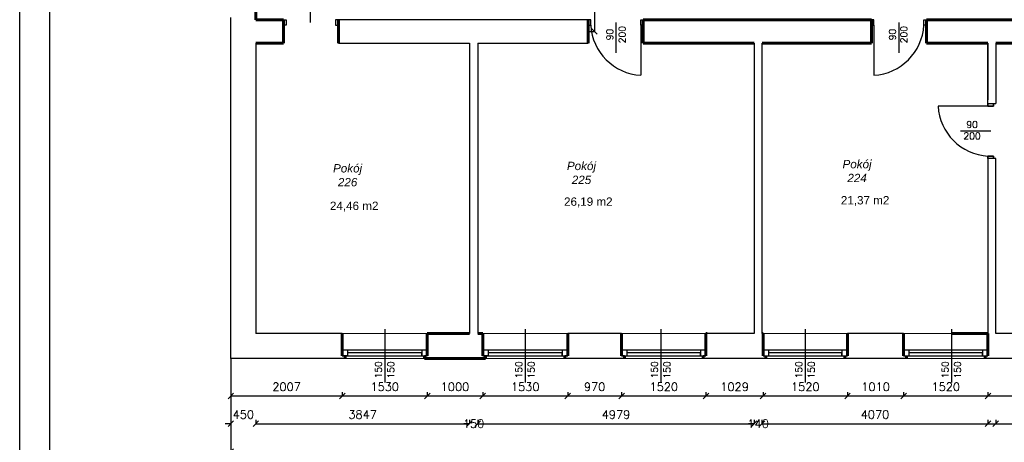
# Model space of a CAD drawing. Header units: millimetres. Extents: x -29041 to 64500, y 110629 to 283923.
# Tile 5 of 49: x -5566 to 12167, y 125046 to 132654. Entities that reach past the tile are written whole.
import ezdxf

# ---------------------------------------------------------------- set-up
doc = ezdxf.new("R2010")
doc.units = ezdxf.units.MM
for name, color, linetype in [('beton', 7, 'Continuous'), ('cienka', 1, 'Continuous'), ('LC_Rzutnia', 7, 'Continuous'), ('sciany', 7, 'Continuous')]:
    doc.layers.add(name, color=color, linetype=linetype)
for name, color, linetype, lineweight in [('ISTN_PRZEKROJOWA', 7, 'Continuous', 60), ('ISTN_WIDOKOWA', 7, 'Continuous', 13), ('opisy_pomieszczen', 1, 'Continuous', 20), ('wymiary', 11, 'Continuous', 9)]:
    doc.layers.add(name, color=color, linetype=linetype, lineweight=lineweight)
doc.layers.add('NIE do druku', color=215, linetype='Continuous', plot=False)
doc.styles.add('SLAWEK', font='simplex.shx', dxfattribs={"width": 0.7, "height": 1})
doc.styles.get("Standard").update_dxf_attribs({"font": 'arial.ttf'})
doc.styles.add('TXT 50', font='simplex.shx', dxfattribs={"height": 150})
doc.styles.add('txt150', font='arial.ttf', dxfattribs={"height": 150})
doc.dimstyles.new('PROFIL', dxfattribs={"dimscale": 0, "dimtxt": 15, "dimasz": 10, "dimexe": 1, "dimexo": 0, "dimgap": 5, "dimtad": 1, "dimdec": 4, "dimrnd": 1, "dimdsep": 46, "dimtxsty": 'Standard', "dimcen": -10, "dimclrd": 5, "dimclre": 5, "dimclrt": 5, "dimadec": 0, "dimazin": 0, "dimtfac": 1, "dimtdec": 4, "dimtmove": 0, "dimatfit": 3, "dimfxl": 1, "dimtolj": 1, "dimtzin": 0, "dimarcsym": 0})
doc.dimstyles.new('wymiary1do50', dxfattribs={"dimtxt": 150, "dimasz": 100, "dimexe": 0.18, "dimexo": 0.066, "dimgap": 90, "dimtad": 1, "dimdec": 0, "dimzin": 0, "dimdsep": 46, "dimtxsty": 'txt150', "dimblk": 'OBLIQUE', "dimcen": 0.09, "dimclrd": 1, "dimclre": 1, "dimadec": 0, "dimazin": 0, "dimtfac": 1, "dimtdec": 0, "dimtix": 1, "dimtofl": 0, "dimtmove": 2, "dimatfit": 3, "dimfxl": 1, "dimtfillclr": 256, "dimtolj": 1, "dimtzin": 0, "dimarcsym": 0})

# ---------------------------------------------------------------- blocks, each defined once
blk = doc.blocks.new('_Oblique')
at = {"layer": 'sciany', "color": 0, "lineweight": -2}
blk.add_line((-0.5, -0.5), (0.5, 0.5), dxfattribs=at)
blk = doc.blocks.new('*D136')
at = {"layer": 'beton', "color": 1, "lineweight": -2}
for p, q in [((50870, 128074), (50870, 124879)), ((-1763, 126554), (-1763, 124879)), ((50870, 124880), (-1763, 124880))]:
    blk.add_line(p, q, dxfattribs=at)
at = {"layer": 'Defpoints', "color": 0}
for p in [(50870, 128074), (-1763, 126554), (-1763, 124880)]:
    blk.add_point(p, dxfattribs=at)
at = {"layer": 'beton', "color": 1, "lineweight": -2, "xscale": 100, "yscale": 100, "zscale": 100, "rotation": 180}
blk.add_blockref('_Oblique', (-1763, 124880), dxfattribs=at)
at = {"layer": 'beton', "color": 1, "lineweight": -2, "xscale": 100, "yscale": 100, "zscale": 100}
blk.add_blockref('_Oblique', (50870, 124880), dxfattribs=at)
at = {"layer": 'beton', "color": 0, "insert": (24554, 125057), "char_height": 150, "attachment_point": 5, "style": 'TXT 50'}
blk.add_mtext('\\A1;52633', dxfattribs=at)
blk = doc.blocks.new('*D137')
at = {"layer": 'beton', "color": 1, "lineweight": -2}
for p, q in [((-1763, 125380), (-1863, 125380)), ((-1763, 125450), (-1763, 125379)), ((-1313, 125450), (-1313, 125379)), ((-1313, 125380), (-1213, 125380))]:
    blk.add_line(p, q, dxfattribs=at)
at = {"layer": 'Defpoints', "color": 0}
for p in [(-1763, 125450), (-1313, 125450), (-1313, 125380)]:
    blk.add_point(p, dxfattribs=at)
at = {"layer": 'beton', "color": 1, "lineweight": -2, "xscale": 100, "yscale": 100, "zscale": 100}
blk.add_blockref('_Oblique', (-1763, 125380), dxfattribs=at)
at = {"layer": 'beton', "color": 1, "lineweight": -2, "xscale": 100, "yscale": 100, "zscale": 100, "rotation": 180}
blk.add_blockref('_Oblique', (-1313, 125380), dxfattribs=at)
at = {"layer": 'beton', "color": 0, "insert": (-1538, 125545), "char_height": 150, "attachment_point": 5, "style": 'TXT 50'}
blk.add_mtext('\\A1;450', dxfattribs=at)
blk = doc.blocks.new('*D138')
at = {"layer": 'beton', "color": 1, "lineweight": -2}
for p, q in [((-1313, 125450), (-1313, 125379)), ((-1313, 125380), (2534, 125380)), ((2534, 125450), (2534, 125379))]:
    blk.add_line(p, q, dxfattribs=at)
at = {"layer": 'Defpoints', "color": 0}
for p in [(-1313, 125450), (2534, 125450), (2534, 125380)]:
    blk.add_point(p, dxfattribs=at)
at = {"layer": 'beton', "color": 1, "lineweight": -2, "xscale": 100, "yscale": 100, "zscale": 100, "rotation": 180}
blk.add_blockref('_Oblique', (-1313, 125380), dxfattribs=at)
at = {"layer": 'beton', "color": 1, "lineweight": -2, "xscale": 100, "yscale": 100, "zscale": 100}
blk.add_blockref('_Oblique', (2534, 125380), dxfattribs=at)
at = {"layer": 'beton', "color": 0, "insert": (611, 125545), "char_height": 150, "attachment_point": 5, "style": 'TXT 50'}
blk.add_mtext('\\A1;3847', dxfattribs=at)
blk = doc.blocks.new('*D139')
at = {"layer": 'beton', "color": 1, "lineweight": -2}
for p, q in [((2534, 125380), (2434, 125380)), ((2534, 125450), (2534, 125379)), ((2684, 125450), (2684, 125379)), ((2684, 125380), (2784, 125380))]:
    blk.add_line(p, q, dxfattribs=at)
at = {"layer": 'Defpoints', "color": 0}
for p in [(2534, 125450), (2684, 125450), (2684, 125380)]:
    blk.add_point(p, dxfattribs=at)
at = {"layer": 'beton', "color": 1, "lineweight": -2, "xscale": 100, "yscale": 100, "zscale": 100}
blk.add_blockref('_Oblique', (2534, 125380), dxfattribs=at)
at = {"layer": 'beton', "color": 1, "lineweight": -2, "xscale": 100, "yscale": 100, "zscale": 100, "rotation": 180}
blk.add_blockref('_Oblique', (2684, 125380), dxfattribs=at)
at = {"layer": 'beton', "color": 0, "insert": (2609, 125380), "char_height": 150, "attachment_point": 5, "style": 'TXT 50'}
blk.add_mtext('\\A1;150', dxfattribs=at)
blk = doc.blocks.new('*D140')
at = {"layer": 'beton', "color": 1, "lineweight": -2}
for p, q in [((2684, 125450), (2684, 125379)), ((2684, 125380), (7663, 125380)), ((7663, 125450), (7663, 125379))]:
    blk.add_line(p, q, dxfattribs=at)
at = {"layer": 'Defpoints', "color": 0}
for p in [(2684, 125450), (7663, 125450), (7663, 125380)]:
    blk.add_point(p, dxfattribs=at)
at = {"layer": 'beton', "color": 1, "lineweight": -2, "xscale": 100, "yscale": 100, "zscale": 100, "rotation": 180}
blk.add_blockref('_Oblique', (2684, 125380), dxfattribs=at)
at = {"layer": 'beton', "color": 1, "lineweight": -2, "xscale": 100, "yscale": 100, "zscale": 100}
blk.add_blockref('_Oblique', (7663, 125380), dxfattribs=at)
at = {"layer": 'beton', "color": 0, "insert": (5174, 125545), "char_height": 150, "attachment_point": 5, "style": 'TXT 50'}
blk.add_mtext('\\A1;4979', dxfattribs=at)
blk = doc.blocks.new('*D141')
at = {"layer": 'beton', "color": 1, "lineweight": -2}
for p, q in [((7663, 125380), (7563, 125380)), ((7663, 125450), (7663, 125379)), ((7803, 125450), (7803, 125379)), ((7803, 125380), (7903, 125380))]:
    blk.add_line(p, q, dxfattribs=at)
at = {"layer": 'Defpoints', "color": 0}
for p in [(7663, 125450), (7803, 125450), (7803, 125380)]:
    blk.add_point(p, dxfattribs=at)
at = {"layer": 'beton', "color": 1, "lineweight": -2, "xscale": 100, "yscale": 100, "zscale": 100}
blk.add_blockref('_Oblique', (7663, 125380), dxfattribs=at)
at = {"layer": 'beton', "color": 1, "lineweight": -2, "xscale": 100, "yscale": 100, "zscale": 100, "rotation": 180}
blk.add_blockref('_Oblique', (7803, 125380), dxfattribs=at)
at = {"layer": 'beton', "color": 0, "insert": (7733, 125380), "char_height": 150, "attachment_point": 5, "style": 'TXT 50'}
blk.add_mtext('\\A1;140', dxfattribs=at)
blk = doc.blocks.new('*D142')
at = {"layer": 'beton', "color": 1, "lineweight": -2}
for p, q in [((7803, 125450), (7803, 125379)), ((7803, 125380), (11873, 125380)), ((11873, 125450), (11873, 125379))]:
    blk.add_line(p, q, dxfattribs=at)
at = {"layer": 'Defpoints', "color": 0}
for p in [(7803, 125450), (11873, 125450), (11873, 125380)]:
    blk.add_point(p, dxfattribs=at)
at = {"layer": 'beton', "color": 1, "lineweight": -2, "xscale": 100, "yscale": 100, "zscale": 100, "rotation": 180}
blk.add_blockref('_Oblique', (7803, 125380), dxfattribs=at)
at = {"layer": 'beton', "color": 1, "lineweight": -2, "xscale": 100, "yscale": 100, "zscale": 100}
blk.add_blockref('_Oblique', (11873, 125380), dxfattribs=at)
at = {"layer": 'beton', "color": 0, "insert": (9838, 125545), "char_height": 150, "attachment_point": 5, "style": 'TXT 50'}
blk.add_mtext('\\A1;4070', dxfattribs=at)
blk = doc.blocks.new('*D143')
at = {"layer": 'Defpoints', "color": 0}
for p in [(11873, 125450), (12013, 125450), (12013, 125380)]:
    blk.add_point(p, dxfattribs=at)
at = {"layer": 'wymiary', "color": 5, "lineweight": -2}
for p, q in [((11873, 125450), (11873, 125379)), ((12013, 125450), (12013, 125379))]:
    blk.add_line(p, q, dxfattribs=at)
at = {"layer": 'wymiary', "lineweight": -2}
blk.add_line((11873, 125380), (12013, 125380), dxfattribs=at)
at = {"layer": 'wymiary', "lineweight": -2, "xscale": 8, "yscale": 8, "zscale": 8, "rotation": 180}
blk.add_blockref('_Oblique', (11873, 125380), dxfattribs=at)
at = {"layer": 'wymiary', "lineweight": -2, "xscale": 8, "yscale": 8, "zscale": 8}
blk.add_blockref('_Oblique', (12013, 125380), dxfattribs=at)
at = {"layer": 'wymiary', "lineweight": 9, "insert": (11943, 125392), "char_height": 12, "attachment_point": 5}
blk.add_mtext('\\A1;140', dxfattribs=at)
blk = doc.blocks.new('*D144')
at = {"layer": 'beton', "color": 1, "lineweight": -2}
for p, q in [((12013, 125450), (12013, 125379)), ((12013, 125380), (14463, 125380)), ((14463, 125450), (14463, 125379))]:
    blk.add_line(p, q, dxfattribs=at)
at = {"layer": 'Defpoints', "color": 0}
for p in [(12013, 125450), (14463, 125450), (14463, 125380)]:
    blk.add_point(p, dxfattribs=at)
at = {"layer": 'beton', "color": 1, "lineweight": -2, "xscale": 100, "yscale": 100, "zscale": 100, "rotation": 180}
blk.add_blockref('_Oblique', (12013, 125380), dxfattribs=at)
at = {"layer": 'beton', "color": 1, "lineweight": -2, "xscale": 100, "yscale": 100, "zscale": 100}
blk.add_blockref('_Oblique', (14463, 125380), dxfattribs=at)
at = {"layer": 'beton', "color": 0, "insert": (13238, 125545), "char_height": 150, "attachment_point": 5, "style": 'TXT 50'}
blk.add_mtext('\\A1;2450', dxfattribs=at)
blk = doc.blocks.new('*D164')
at = {"layer": 'beton', "color": 1, "lineweight": -2}
for p, q in [((-1763, 126554), (-1763, 125879)), ((244, 125950), (244, 125879)), ((-1763, 125880), (244, 125880))]:
    blk.add_line(p, q, dxfattribs=at)
at = {"layer": 'Defpoints', "color": 0}
for p in [(-1763, 126554), (244, 125950), (244, 125880)]:
    blk.add_point(p, dxfattribs=at)
at = {"layer": 'beton', "color": 1, "lineweight": -2, "xscale": 100, "yscale": 100, "zscale": 100, "rotation": 180}
blk.add_blockref('_Oblique', (-1763, 125880), dxfattribs=at)
at = {"layer": 'beton', "color": 1, "lineweight": -2, "xscale": 100, "yscale": 100, "zscale": 100}
blk.add_blockref('_Oblique', (244, 125880), dxfattribs=at)
at = {"layer": 'beton', "color": 0, "insert": (-759, 126045), "char_height": 150, "attachment_point": 5, "style": 'TXT 50'}
blk.add_mtext('\\A1;2007', dxfattribs=at)
blk = doc.blocks.new('*D165')
at = {"layer": 'beton', "color": 1, "lineweight": -2}
for p, q in [((244, 125950), (244, 125879)), ((1774, 125950), (1774, 125879)), ((244, 125880), (1774, 125880))]:
    blk.add_line(p, q, dxfattribs=at)
at = {"layer": 'Defpoints', "color": 0}
for p in [(244, 125950), (1774, 125950), (1774, 125880)]:
    blk.add_point(p, dxfattribs=at)
at = {"layer": 'beton', "color": 1, "lineweight": -2, "xscale": 100, "yscale": 100, "zscale": 100, "rotation": 180}
blk.add_blockref('_Oblique', (244, 125880), dxfattribs=at)
at = {"layer": 'beton', "color": 1, "lineweight": -2, "xscale": 100, "yscale": 100, "zscale": 100}
blk.add_blockref('_Oblique', (1774, 125880), dxfattribs=at)
at = {"layer": 'beton', "color": 0, "insert": (1009, 126045), "char_height": 150, "attachment_point": 5, "style": 'TXT 50'}
blk.add_mtext('\\A1;1530', dxfattribs=at)
blk = doc.blocks.new('*D166')
at = {"layer": 'beton', "color": 1, "lineweight": -2}
for p, q in [((1774, 125950), (1774, 125879)), ((2774, 125950), (2774, 125879)), ((1774, 125880), (2774, 125880))]:
    blk.add_line(p, q, dxfattribs=at)
at = {"layer": 'Defpoints', "color": 0}
for p in [(1774, 125950), (2774, 125950), (2774, 125880)]:
    blk.add_point(p, dxfattribs=at)
at = {"layer": 'beton', "color": 1, "lineweight": -2, "xscale": 100, "yscale": 100, "zscale": 100, "rotation": 180}
blk.add_blockref('_Oblique', (1774, 125880), dxfattribs=at)
at = {"layer": 'beton', "color": 1, "lineweight": -2, "xscale": 100, "yscale": 100, "zscale": 100}
blk.add_blockref('_Oblique', (2774, 125880), dxfattribs=at)
at = {"layer": 'beton', "color": 0, "insert": (2274, 126045), "char_height": 150, "attachment_point": 5, "style": 'TXT 50'}
blk.add_mtext('\\A1;1000', dxfattribs=at)
blk = doc.blocks.new('*D167')
at = {"layer": 'beton', "color": 1, "lineweight": -2}
for p, q in [((2774, 125950), (2774, 125879)), ((4304, 125950), (4304, 125879)), ((2774, 125880), (4304, 125880))]:
    blk.add_line(p, q, dxfattribs=at)
at = {"layer": 'Defpoints', "color": 0}
for p in [(2774, 125950), (4304, 125950), (4304, 125880)]:
    blk.add_point(p, dxfattribs=at)
at = {"layer": 'beton', "color": 1, "lineweight": -2, "xscale": 100, "yscale": 100, "zscale": 100, "rotation": 180}
blk.add_blockref('_Oblique', (2774, 125880), dxfattribs=at)
at = {"layer": 'beton', "color": 1, "lineweight": -2, "xscale": 100, "yscale": 100, "zscale": 100}
blk.add_blockref('_Oblique', (4304, 125880), dxfattribs=at)
at = {"layer": 'beton', "color": 0, "insert": (3539, 126045), "char_height": 150, "attachment_point": 5, "style": 'TXT 50'}
blk.add_mtext('\\A1;1530', dxfattribs=at)
blk = doc.blocks.new('*D168')
at = {"layer": 'beton', "color": 1, "lineweight": -2}
for p, q in [((4304, 125950), (4304, 125879)), ((5274, 125950), (5274, 125879)), ((4304, 125880), (5274, 125880))]:
    blk.add_line(p, q, dxfattribs=at)
at = {"layer": 'Defpoints', "color": 0}
for p in [(4304, 125950), (5274, 125950), (5274, 125880)]:
    blk.add_point(p, dxfattribs=at)
at = {"layer": 'beton', "color": 1, "lineweight": -2, "xscale": 100, "yscale": 100, "zscale": 100, "rotation": 180}
blk.add_blockref('_Oblique', (4304, 125880), dxfattribs=at)
at = {"layer": 'beton', "color": 1, "lineweight": -2, "xscale": 100, "yscale": 100, "zscale": 100}
blk.add_blockref('_Oblique', (5274, 125880), dxfattribs=at)
at = {"layer": 'beton', "color": 0, "insert": (4789, 126045), "char_height": 150, "attachment_point": 5, "style": 'TXT 50'}
blk.add_mtext('\\A1;970', dxfattribs=at)
blk = doc.blocks.new('*D169')
at = {"layer": 'beton', "color": 1, "lineweight": -2}
for p, q in [((5274, 125950), (5274, 125879)), ((6794, 125950), (6794, 125879)), ((5274, 125880), (6794, 125880))]:
    blk.add_line(p, q, dxfattribs=at)
at = {"layer": 'Defpoints', "color": 0}
for p in [(5274, 125950), (6794, 125950), (6794, 125880)]:
    blk.add_point(p, dxfattribs=at)
at = {"layer": 'beton', "color": 1, "lineweight": -2, "xscale": 100, "yscale": 100, "zscale": 100, "rotation": 180}
blk.add_blockref('_Oblique', (5274, 125880), dxfattribs=at)
at = {"layer": 'beton', "color": 1, "lineweight": -2, "xscale": 100, "yscale": 100, "zscale": 100}
blk.add_blockref('_Oblique', (6794, 125880), dxfattribs=at)
at = {"layer": 'beton', "color": 0, "insert": (6034, 126045), "char_height": 150, "attachment_point": 5, "style": 'TXT 50'}
blk.add_mtext('\\A1;1520', dxfattribs=at)
blk = doc.blocks.new('*D170')
at = {"layer": 'beton', "color": 1, "lineweight": -2}
for p, q in [((6794, 125950), (6794, 125879)), ((7823, 125950), (7823, 125879)), ((6794, 125880), (7823, 125880))]:
    blk.add_line(p, q, dxfattribs=at)
at = {"layer": 'Defpoints', "color": 0}
for p in [(6794, 125950), (7823, 125950), (7823, 125880)]:
    blk.add_point(p, dxfattribs=at)
at = {"layer": 'beton', "color": 1, "lineweight": -2, "xscale": 100, "yscale": 100, "zscale": 100, "rotation": 180}
blk.add_blockref('_Oblique', (6794, 125880), dxfattribs=at)
at = {"layer": 'beton', "color": 1, "lineweight": -2, "xscale": 100, "yscale": 100, "zscale": 100}
blk.add_blockref('_Oblique', (7823, 125880), dxfattribs=at)
at = {"layer": 'beton', "color": 0, "insert": (7309, 126045), "char_height": 150, "attachment_point": 5, "style": 'TXT 50'}
blk.add_mtext('\\A1;1029', dxfattribs=at)
blk = doc.blocks.new('*D171')
at = {"layer": 'beton', "color": 1, "lineweight": -2}
for p, q in [((7823, 125950), (7823, 125879)), ((9343, 125950), (9343, 125879)), ((7823, 125880), (9343, 125880))]:
    blk.add_line(p, q, dxfattribs=at)
at = {"layer": 'Defpoints', "color": 0}
for p in [(7823, 125950), (9343, 125950), (9343, 125880)]:
    blk.add_point(p, dxfattribs=at)
at = {"layer": 'beton', "color": 1, "lineweight": -2, "xscale": 100, "yscale": 100, "zscale": 100, "rotation": 180}
blk.add_blockref('_Oblique', (7823, 125880), dxfattribs=at)
at = {"layer": 'beton', "color": 1, "lineweight": -2, "xscale": 100, "yscale": 100, "zscale": 100}
blk.add_blockref('_Oblique', (9343, 125880), dxfattribs=at)
at = {"layer": 'beton', "color": 0, "insert": (8583, 126045), "char_height": 150, "attachment_point": 5, "style": 'TXT 50'}
blk.add_mtext('\\A1;1520', dxfattribs=at)
blk = doc.blocks.new('*D172')
at = {"layer": 'beton', "color": 1, "lineweight": -2}
for p, q in [((9343, 125950), (9343, 125879)), ((10353, 125950), (10353, 125879)), ((9343, 125880), (10353, 125880))]:
    blk.add_line(p, q, dxfattribs=at)
at = {"layer": 'Defpoints', "color": 0}
for p in [(9343, 125950), (10353, 125950), (10353, 125880)]:
    blk.add_point(p, dxfattribs=at)
at = {"layer": 'beton', "color": 1, "lineweight": -2, "xscale": 100, "yscale": 100, "zscale": 100, "rotation": 180}
blk.add_blockref('_Oblique', (9343, 125880), dxfattribs=at)
at = {"layer": 'beton', "color": 1, "lineweight": -2, "xscale": 100, "yscale": 100, "zscale": 100}
blk.add_blockref('_Oblique', (10353, 125880), dxfattribs=at)
at = {"layer": 'beton', "color": 0, "insert": (9848, 126045), "char_height": 150, "attachment_point": 5, "style": 'TXT 50'}
blk.add_mtext('\\A1;1010', dxfattribs=at)
blk = doc.blocks.new('*D173')
at = {"layer": 'beton', "color": 1, "lineweight": -2}
for p, q in [((10353, 125950), (10353, 125879)), ((11873, 125950), (11873, 125879)), ((10353, 125880), (11873, 125880))]:
    blk.add_line(p, q, dxfattribs=at)
at = {"layer": 'Defpoints', "color": 0}
for p in [(10353, 125950), (11873, 125950), (11873, 125880)]:
    blk.add_point(p, dxfattribs=at)
at = {"layer": 'beton', "color": 1, "lineweight": -2, "xscale": 100, "yscale": 100, "zscale": 100, "rotation": 180}
blk.add_blockref('_Oblique', (10353, 125880), dxfattribs=at)
at = {"layer": 'beton', "color": 1, "lineweight": -2, "xscale": 100, "yscale": 100, "zscale": 100}
blk.add_blockref('_Oblique', (11873, 125880), dxfattribs=at)
at = {"layer": 'beton', "color": 0, "insert": (11113, 126045), "char_height": 150, "attachment_point": 5, "style": 'TXT 50'}
blk.add_mtext('\\A1;1520', dxfattribs=at)
blk = doc.blocks.new('*D174')
at = {"layer": 'Defpoints', "color": 0}
for p in [(11873, 125950), (12953, 125950), (12953, 125880)]:
    blk.add_point(p, dxfattribs=at)
at = {"layer": 'wymiary', "color": 5, "lineweight": -2}
for p, q in [((11873, 125950), (11873, 125879)), ((12953, 125950), (12953, 125879))]:
    blk.add_line(p, q, dxfattribs=at)
at = {"layer": 'wymiary', "lineweight": -2}
blk.add_line((11873, 125880), (12953, 125880), dxfattribs=at)
at = {"layer": 'wymiary', "lineweight": -2, "xscale": 8, "yscale": 8, "zscale": 8, "rotation": 180}
blk.add_blockref('_Oblique', (11873, 125880), dxfattribs=at)
at = {"layer": 'wymiary', "lineweight": -2, "xscale": 8, "yscale": 8, "zscale": 8}
blk.add_blockref('_Oblique', (12953, 125880), dxfattribs=at)
at = {"layer": 'wymiary', "lineweight": 9, "insert": (12413, 125892), "char_height": 12, "attachment_point": 5}
blk.add_mtext('\\A1;1080', dxfattribs=at)
blk = doc.blocks.new('*D234')
at = {"layer": 'beton', "color": 1, "lineweight": -2}
for p, q in [((4673, 139044), (4785, 139044)), ((4785, 139044), (4785, 132444)), ((4673, 132444), (4785, 132444))]:
    blk.add_line(p, q, dxfattribs=at)
at = {"layer": 'Defpoints', "color": 0}
for p in [(4673, 139044), (4673, 132444), (4785, 132444)]:
    blk.add_point(p, dxfattribs=at)
at = {"layer": 'beton', "color": 1, "lineweight": -2, "xscale": 100, "yscale": 100, "zscale": 100}
for p, rotation in [((4785, 139044), 90), ((4785, 132444), 270)]:
    blk.add_blockref('_Oblique', p, dxfattribs=dict(at, rotation=rotation))
at = {"layer": 'beton', "color": 0, "insert": (4620, 135744), "char_height": 150, "attachment_point": 5, "rotation": 90, "style": 'TXT 50'}
blk.add_mtext('\\A1;6600', dxfattribs=at)

msp = doc.modelspace()

# ---------------------------------------------------------------- linework, layer by layer
at = {"ltscale": 50}
for p, q in [((-1762.87843, 126553.57672), (-1762.87843, 132693.57672)), ((4673.28876, 132653.57672), (174.49501, 132653.57672)), ((-1312.87843, 132233.57672), (-1312.87843, 127003.57672)), ((174.49501, 132233.57672), (2534.49501, 132233.57672)), ((2684.49501, 132233.57672), (4674.49501, 132233.57672)), ((244.49501, 127003.57672), (-1312.87843, 127003.57672)), ((5274.49501, 127003.57672), (4304.49501, 127003.57672)), ((7663.28876, 127003.57672), (6794.49501, 127003.57672)), ((10353.28876, 127003.57672), (9343.28876, 127003.57672)), ((12953.28876, 127003.57672), (12013.28876, 127003.57672)), ((294.49501, 126553.57672), (-1762.87843, 126553.57672)), ((5324.49501, 126553.57672), (4254.49501, 126553.57672)), ((7873.28876, 126553.57672), (6744.49501, 126553.57672)), ((10423.28876, 126553.57672), (9293.28876, 126553.57672)), ((13003.28876, 126553.57672), (11823.28876, 126553.57672))]:
    msp.add_line(p, q, dxfattribs=at)
at = {"layer": 'cienka'}
for p, q in [((-325.50499, 132603.57672), (-325.50499, 133147.49388)), ((-815.50499, 132653.57672), (-765.50499, 132653.57672)), ((-765.50499, 132653.57672), (-765.50499, 132553.57672)), ((174.49501, 132653.57672), (124.49501, 132653.57672)), ((124.49501, 132653.57672), (124.49501, 132553.57672)), ((4718.28876, 132653.57672), (4673.28876, 132653.57672)), ((4718.28876, 132553.57672), (4718.28876, 132653.57672)), ((5618.28876, 132553.57672), (5618.28876, 132653.57672)), ((5618.28876, 132653.57672), (5663.28876, 132653.57672)), ((9818.28876, 132653.57672), (9773.28876, 132653.57672)), ((9818.28876, 132553.57672), (9818.28876, 132653.57672)), ((10718.28876, 132553.57672), (10718.28876, 132653.57672)), ((10718.28876, 132653.57672), (10763.28876, 132653.57672)), ((-765.50499, 132553.57672), (-815.50499, 132553.57672)), ((124.49501, 132553.57672), (174.49501, 132553.57672)), ((4673.28876, 132553.57672), (4718.28876, 132553.57672)), ((5168.28876, 132603.57672), (5168.28876, 132059.65955)), ((5663.28876, 132553.57672), (5618.28876, 132553.57672)), ((9773.28876, 132553.57672), (9818.28876, 132553.57672)), ((10268.28876, 132603.57672), (10268.28876, 132059.65955)), ((10763.28876, 132553.57672), (10718.28876, 132553.57672)), ((2534.49501, 132233.57672), (2534.49501, 127003.57672)), ((2684.49501, 132233.57672), (2684.49501, 127003.57672)), ((7663.28876, 132233.57672), (7663.28876, 127003.57672)), ((7803.28876, 127003.57672), (7803.28876, 132233.57672)), ((11873.28876, 132233.57672), (11873.28876, 131213.57672)), ((11873.28876, 131143.57672), (11873.28876, 132233.57672)), ((12013.28876, 132233.57672), (12013.28876, 131143.57672)), ((11873.28876, 131098.57672), (11873.28876, 131143.57672)), ((11873.28876, 131143.57672), (12013.28876, 131143.57672)), ((11873.28876, 131143.57672), (11873.28876, 131098.57672)), ((11973.28876, 131098.57672), (11873.28876, 131098.57672)), ((11873.28876, 131098.57672), (11973.28876, 131098.57672)), ((11973.28876, 131143.57672), (11973.28876, 131098.57672)), ((11973.28876, 131098.57672), (11973.28876, 131143.57672)), ((11923.28876, 130648.57672), (11379.3716, 130648.57672)), ((11973.28876, 130198.57672), (11873.28876, 130198.57672)), ((11873.28876, 130198.57672), (11873.28876, 130153.57672)), ((11873.28876, 130153.57672), (11873.28876, 130198.57672)), ((11873.28876, 130198.57672), (11973.28876, 130198.57672)), ((11973.28876, 130153.57672), (11973.28876, 130198.57672)), ((11973.28876, 130198.57672), (11973.28876, 130153.57672)), ((11873.28876, 130153.57672), (11873.28876, 127003.57672)), ((12013.28876, 130153.57672), (11873.28876, 130153.57672)), ((12013.28876, 127003.57672), (12013.28876, 130153.57672)), ((1009.49501, 127083.57672), (1009.49501, 126120.02996)), ((3539.49501, 127083.57672), (3539.49501, 126120.02996)), ((5983.89189, 127083.57672), (5983.89189, 126120.02996)), ((8583.28876, 127083.57672), (8583.28876, 126120.02996)), ((11217.12157, 127083.57672), (11217.12157, 126120.02996)), ((1674.49501, 126703.57672), (244.49501, 126703.57672)), ((344.49501, 126703.57672), (244.49501, 126703.57672)), ((344.49501, 126603.57672), (344.49501, 126703.57672)), ((1674.49501, 126653.57672), (344.49501, 126653.57672)), ((1774.49501, 126703.57672), (1674.49501, 126703.57672)), ((1674.49501, 126703.57672), (1674.49501, 126603.57672)), ((1674.49501, 126603.57672), (1674.49501, 126653.57672)), ((1774.49501, 126603.57672), (1774.49501, 126703.57672)), ((4204.49501, 126703.57672), (2774.49501, 126703.57672)), ((2874.49501, 126703.57672), (2774.49501, 126703.57672)), ((2874.49501, 126603.57672), (2874.49501, 126703.57672)), ((4204.49501, 126653.57672), (2874.49501, 126653.57672)), ((4304.49501, 126703.57672), (4204.49501, 126703.57672)), ((4204.49501, 126703.57672), (4204.49501, 126603.57672)), ((4204.49501, 126603.57672), (4204.49501, 126653.57672)), ((4304.49501, 126603.57672), (4304.49501, 126703.57672)), ((6694.49501, 126703.57672), (5274.49501, 126703.57672)), ((5374.49501, 126603.57672), (5374.49501, 126703.57672)), ((6694.49501, 126653.57672), (5374.49501, 126653.57672)), ((6794.49501, 126703.57672), (6694.49501, 126703.57672)), ((6694.49501, 126703.57672), (6694.49501, 126603.57672)), ((6694.49501, 126603.57672), (6694.49501, 126653.57672)), ((9243.28876, 126703.57672), (7823.28876, 126703.57672)), ((7923.28876, 126603.57672), (7923.28876, 126703.57672)), ((9243.28876, 126653.57672), (7923.28876, 126653.57672)), ((9343.28876, 126703.57672), (9243.28876, 126703.57672)), ((9243.28876, 126703.57672), (9243.28876, 126603.57672)), ((9243.28876, 126603.57672), (9243.28876, 126653.57672)), ((9343.28876, 126603.57672), (9343.28876, 126703.57672)), ((9343.28876, 126603.57672), (9343.28876, 126703.57672)), ((11773.28876, 126703.57672), (10353.28876, 126703.57672)), ((10453.28876, 126603.57672), (10453.28876, 126703.57672)), ((11773.28876, 126653.57672), (10453.28876, 126653.57672)), ((11873.28876, 126703.57672), (11773.28876, 126703.57672)), ((11773.28876, 126703.57672), (11773.28876, 126603.57672)), ((11773.28876, 126603.57672), (11773.28876, 126653.57672)), ((244.49501, 126603.57672), (344.49501, 126603.57672)), ((244.49501, 126603.57672), (1774.49501, 126603.57672)), ((294.49501, 126603.57672), (244.49501, 126603.57672)), ((344.49501, 126603.57672), (294.49501, 126603.57672)), ((1674.49501, 126603.57672), (1724.49501, 126603.57672)), ((1674.49501, 126603.57672), (1774.49501, 126603.57672)), ((1774.49501, 126603.57672), (1724.49501, 126603.57672)), ((2774.49501, 126603.57672), (2874.49501, 126603.57672)), ((2774.49501, 126603.57672), (4304.49501, 126603.57672)), ((2824.49501, 126603.57672), (2774.49501, 126603.57672)), ((2874.49501, 126603.57672), (2824.49501, 126603.57672)), ((4204.49501, 126603.57672), (4254.49501, 126603.57672)), ((4204.49501, 126603.57672), (4304.49501, 126603.57672)), ((4304.49501, 126603.57672), (4254.49501, 126603.57672)), ((5274.49501, 126603.57672), (6794.49501, 126603.57672)), ((5324.49501, 126603.57672), (5274.49501, 126603.57672)), ((6694.49501, 126603.57672), (6744.49501, 126603.57672)), ((6714.49501, 126603.57672), (6794.49501, 126603.57672)), ((6794.49501, 126603.57672), (6744.49501, 126603.57672)), ((7823.28876, 126603.57672), (9343.28876, 126603.57672)), ((7823.28876, 126603.57672), (7873.28876, 126603.57672)), ((9243.28876, 126603.57672), (9293.28876, 126603.57672)), ((9243.28876, 126603.57672), (9343.28876, 126603.57672)), ((9293.28876, 126603.57672), (9343.28876, 126603.57672)), ((10353.28876, 126603.57672), (11873.28876, 126603.57672)), ((10353.28876, 126603.57672), (10403.28876, 126603.57672)), ((11773.28876, 126603.57672), (11823.28876, 126603.57672)), ((11793.28876, 126603.57672), (11873.28876, 126603.57672)), ((11823.28876, 126603.57672), (11873.28876, 126603.57672))]:
    msp.add_line(p, q, dxfattribs=at)
for points in [[(5618.28876, 132553.57672), (5618.28876, 131653.57672)], [(9818.28876, 132553.57672), (9818.28876, 131653.57672)], [(11873.28876, 131098.57672), (10973.28876, 131098.57672)]]:
    msp.add_lwpolyline(points, dxfattribs=at)
for centre, start, end in [((5672.48833, 132607.77628), 183.250968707, 266.749031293), ((9764.0892, 132607.77628), 273.250968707, 356.749031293), ((11927.48833, 131152.77628), 183.250968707, 266.749031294)]:
    msp.add_arc(centre, 955.73762, start, end, dxfattribs=at)
at = {"layer": 'ISTN_PRZEKROJOWA'}
for p, q in [((-1312.87843, 132993.57672), (-1312.87843, 132653.57672)), ((-815.50499, 132653.57672), (-1312.87843, 132653.57672)), ((-815.50499, 132653.57672), (-815.50499, 132233.57672)), ((174.49501, 132653.57672), (174.49501, 132233.57672)), ((4674.49501, 132653.57672), (4674.49501, 132233.57672)), ((5663.28876, 132653.57672), (5663.28876, 132233.57672)), ((5663.28876, 132653.57672), (9773.28876, 132653.57672)), ((9773.28876, 132653.57672), (9773.28876, 132233.57672)), ((10763.28876, 132653.57672), (10763.28876, 132233.57672)), ((15283.28876, 132653.57672), (10763.28876, 132653.57672)), ((-815.50499, 132233.57672), (-1312.87843, 132233.57672)), ((5663.28876, 132233.57672), (7663.28876, 132233.57672)), ((9773.28876, 132233.57672), (7803.28876, 132233.57672)), ((10763.28876, 132233.57672), (11873.28876, 132233.57672)), ((12013.28876, 132233.57672), (12823.28876, 132233.57672)), ((244.49501, 127003.57672), (244.49501, 126632.60186)), ((244.49501, 127003.57672), (244.49501, 126603.57672)), ((244.49501, 127003.57672), (244.49501, 126603.57672)), ((2534.49501, 127003.57672), (1774.49501, 127003.57672)), ((1774.49501, 127003.57672), (1774.49501, 126603.57672)), ((1774.49501, 127003.57672), (1774.49501, 126603.57672)), ((1774.49501, 127003.57672), (1774.49501, 126603.57672)), ((1774.49501, 127003.57672), (1774.49501, 126603.57672)), ((1774.49501, 127003.57672), (1774.49501, 126603.57672)), ((1774.49501, 126603.57672), (1774.49501, 127003.57672)), ((1774.49501, 127003.57672), (1774.49501, 126603.57672)), ((2774.49501, 127003.57672), (2684.49501, 127003.57672)), ((2774.49501, 127003.57672), (2774.49501, 126632.60186)), ((2774.49501, 127003.57672), (2774.49501, 126603.57672)), ((2774.49501, 127003.57672), (2774.49501, 126603.57672)), ((4304.49501, 127003.57672), (4304.49501, 126603.57672)), ((4304.49501, 127003.57672), (4304.49501, 126603.57672)), ((4304.49501, 127003.57672), (4304.49501, 126603.57672)), ((4304.49501, 127003.57672), (4304.49501, 126603.57672)), ((4304.49501, 127003.57672), (4304.49501, 126603.57672)), ((4304.49501, 126603.57672), (4304.49501, 127003.57672)), ((4304.49501, 127003.57672), (4304.49501, 126603.57672)), ((5274.49501, 127003.57672), (5274.49501, 126603.57672)), ((5274.49501, 127003.57672), (5274.49501, 126603.57672)), ((6794.49501, 127003.57672), (6794.49501, 126603.57672)), ((6794.49501, 127003.57672), (6814.49501, 127003.57672)), ((7823.28876, 127003.57672), (7803.28876, 127003.57672)), ((7823.28876, 127003.57672), (7823.28876, 126603.57672)), ((9343.28876, 127003.57672), (9343.28876, 126603.57672)), ((9343.28876, 127003.57672), (9343.28876, 126603.57672)), ((9343.28876, 127003.57672), (9343.28876, 126603.57672)), ((9343.28876, 127003.57672), (9343.28876, 126603.57672)), ((9343.28876, 126603.57672), (9343.28876, 127003.57672)), ((9343.28876, 127003.57672), (9343.28876, 126603.57672)), ((9343.28876, 127003.57672), (9343.28876, 126603.57672)), ((9343.28876, 127003.57672), (9343.28876, 126603.57672)), ((9343.28876, 127003.57672), (9343.28876, 126603.57672)), ((9343.28876, 126603.57672), (9343.28876, 127003.57672)), ((9343.28876, 127003.57672), (9343.28876, 126603.57672)), ((10353.28876, 127003.57672), (10353.28876, 126603.57672)), ((11217.12157, 127003.57672), (11873.28876, 127003.57672)), ((11873.28876, 127003.57672), (11873.28876, 126603.57672)), ((294.49501, 126603.57672), (294.49501, 126553.57672)), ((1724.49501, 126603.57672), (1724.49501, 126553.57672)), ((2824.49501, 126553.57672), (1724.49501, 126553.57672)), ((2824.49501, 126603.57672), (2824.49501, 126553.57672)), ((4254.49501, 126603.57672), (4254.49501, 126553.57672)), ((5324.49501, 126603.57672), (5324.49501, 126553.57672)), ((6744.49501, 126603.57672), (6744.49501, 126553.57672)), ((7873.28876, 126603.57672), (7873.28876, 126553.57672)), ((9293.28876, 126603.57672), (9293.28876, 126553.57672)), ((10403.28876, 126603.57672), (10403.28876, 126553.57672)), ((11823.28876, 126603.57672), (11823.28876, 126553.57672))]:
    msp.add_line(p, q, dxfattribs=at)
at = {"layer": 'ISTN_WIDOKOWA'}
for p, q in [((1774.49501, 127003.57672), (244.49501, 127003.57672)), ((4304.49501, 127003.57672), (2774.49501, 127003.57672)), ((6794.49501, 127003.57672), (5274.49501, 127003.57672)), ((9343.28876, 127003.57672), (7823.28876, 127003.57672)), ((11873.28876, 127003.57672), (10353.28876, 127003.57672)), ((294.49501, 126553.57672), (1724.49501, 126553.57672)), ((2824.49501, 126553.57672), (4254.49501, 126553.57672)), ((5324.49501, 126553.57672), (6744.49501, 126553.57672)), ((7873.28876, 126553.57672), (9293.28876, 126553.57672)), ((10403.28876, 126553.57672), (11823.28876, 126553.57672))]:
    msp.add_line(p, q, dxfattribs=at)
at = {"layer": 'LC_Rzutnia', "lineweight": 30}
msp.add_lwpolyline([(-5020.64439, 153111.97887), (55694.98571, 153111.97887), (55694.98571, 111174.18851), (-5020.64439, 111174.18851)], close=True, dxfattribs=at)
at = {"layer": 'NIE do druku', "lineweight": 30}
msp.add_lwpolyline([(-5565.84305, 153657.17753), (56240.18437, 153657.17753), (56240.18437, 110628.98985), (-5565.84305, 110628.98985)], close=True, dxfattribs=at)

# ---------------------------------------------------------------- texts
at = {"layer": 'cienka', "style": 'SLAWEK'}
for s, p in [('200', (5343.67778, 132229.95075)), ('200', (10416.87155, 132229.95075)), ('90', (5120.06232, 132283.20746)), ('90', (10211.51747, 132283.20746)), ('150', (954.10599, 126196.01484)), ('150', (1177.72145, 126193.46442)), ('150', (3484.10599, 126196.01484)), ('150', (3707.72145, 126193.46442)), ('150', (5928.50287, 126196.01484)), ('150', (6152.11833, 126193.46442)), ('150', (8527.89975, 126196.01484)), ('150', (8751.5152, 126193.46442)), ('150', (11161.73255, 126196.01484)), ('150', (11385.34801, 126193.46442))]:
    msp.add_text(s, height=120, rotation=90, dxfattribs=at).set_placement(p)
for s, p in [('90', (11484.58662, 130705.34801)), ('200', (11431.3299, 130499.99393))]:
    msp.add_text(s, height=120, dxfattribs=at).set_placement(p)
at = {"layer": 'opisy_pomieszczen', "lineweight": 18, "char_height": 150, "width": 1216.6065571, "attachment_point": 1}
for s, insert in [('\\pxqc;{\\fArial|b0|i1|c238|p34;\\C0;Pokój\\P\\pxqc;226 }', (-268.91614, 130053.55688)), ('\\pxqc;{\\fArial|b0|i1|c238|p34;\\C0;Pokój\\P\\pxqc;225 }', (3943.68827, 130096.01968)), ('\\pxqc;{\\fArial|b0|i1|c238|p34;\\C0;Pokój\\P\\pxqc;224 }', (8907.37931, 130129.07183)), ('{\\fArial|b0|i0|c238|p34;\\C0;26,19 m2}', (4238.33952, 129453.45232)), ('{\\fArial|b0|i0|c238|p34;\\C0;21,37 m2}', (9223.03906, 129478.10107)), ('{\\fArial|b0|i0|c238|p34;\\C0;24,46 m2}', (21.53342, 129377.37592))]:
    msp.add_mtext(s, dxfattribs=dict(at, insert=insert))

# ---------------------------------------------------------------- dimensions: what is measured, and where the dimension line sits
at = {"layer": 'beton'}
dim = msp.add_linear_dim(base=(4785.23622, 132443.57672), p1=(4673.28876, 139043.57672), p2=(4673.28876, 132443.57672), angle=90, dimstyle='wymiary1do50', override={"dimtxsty": 'TXT 50'}, dxfattribs=at)
dim.commit()
dim.dimension.update_dxf_attribs({"geometry": '*D234', "text_midpoint": (4620.23622, 135743.57672)})
for base, p1, p2, picture, middle in [((-1762.87843, 124879.59276), (50869.97434, 128073.57672), (-1762.87843, 126553.57672), '*D136', (24553.54796, 125056.62579)), ((2684.49501, 125379.59276), (2534.49501, 125449.59276), (2684.49501, 125449.59276), '*D139', (2609.49501, 125379.59276)), ((7803.28876, 125379.59276), (7663.28876, 125449.59276), (7803.28876, 125449.59276), '*D141', (7733.28876, 125379.59276))]:
    dim = msp.add_linear_dim(base=base, p1=p1, p2=p2, dimstyle='wymiary1do50', override={"dimtxsty": 'TXT 50'}, dxfattribs=at)
    dim.commit()
    dim.dimension.update_dxf_attribs({"geometry": picture, "text_midpoint": middle, "dimtype": 160})
for base, p1, p2, picture, middle in [((244.49501, 125879.59276), (-1762.87843, 126553.57672), (244.49501, 125949.59276), '*D164', (-759.19171, 126044.59276)), ((1774.49501, 125879.59276), (244.49501, 125949.59276), (1774.49501, 125949.59276), '*D165', (1009.49501, 126044.59276)), ((2774.49501, 125879.59276), (1774.49501, 125949.59276), (2774.49501, 125949.59276), '*D166', (2274.49501, 126044.59276)), ((4304.49501, 125879.59276), (2774.49501, 125949.59276), (4304.49501, 125949.59276), '*D167', (3539.49501, 126044.59276)), ((5274.49501, 125879.59276), (4304.49501, 125949.59276), (5274.49501, 125949.59276), '*D168', (4789.49501, 126044.59276)), ((6794.49501, 125879.59276), (5274.49501, 125949.59276), (6794.49501, 125949.59276), '*D169', (6034.49501, 126044.59276)), ((7823.28876, 125879.59276), (6794.49501, 125949.59276), (7823.28876, 125949.59276), '*D170', (7308.89189, 126044.59276)), ((9343.28876, 125879.59276), (7823.28876, 125949.59276), (9343.28876, 125949.59276), '*D171', (8583.28876, 126044.59276)), ((10353.28876, 125879.59276), (9343.28876, 125949.59276), (10353.28876, 125949.59276), '*D172', (9848.28876, 126044.59276)), ((11873.28876, 125879.59276), (10353.28876, 125949.59276), (11873.28876, 125949.59276), '*D173', (11113.28876, 126044.59276)), ((-1312.87843, 125379.59276), (-1762.87843, 125449.59276), (-1312.87843, 125449.59276), '*D137', (-1537.87843, 125544.59276)), ((2534.49501, 125379.59276), (-1312.87843, 125449.59276), (2534.49501, 125449.59276), '*D138', (610.80829, 125544.59276)), ((7663.28876, 125379.59276), (2684.49501, 125449.59276), (7663.28876, 125449.59276), '*D140', (5173.89189, 125544.59276)), ((11873.28876, 125379.59276), (7803.28876, 125449.59276), (11873.28876, 125449.59276), '*D142', (9838.28876, 125544.59276)), ((14463.28876, 125379.59276), (12013.28876, 125449.59276), (14463.28876, 125449.59276), '*D144', (13238.28876, 125544.59276))]:
    dim = msp.add_linear_dim(base=base, p1=p1, p2=p2, dimstyle='wymiary1do50', override={"dimtxsty": 'TXT 50'}, dxfattribs=at)
    dim.commit()
    dim.dimension.update_dxf_attribs({"geometry": picture, "text_midpoint": middle})
at = {"layer": 'wymiary', "lineweight": 9}
dim = msp.add_linear_dim(base=(12953.28876, 125879.59276), p1=(11873.28876, 125949.59276), p2=(12953.28876, 125949.59276), dimstyle='PROFIL', override={"dimscale": 1, "dimtxt": 12, "dimasz": 8, "dimgap": 6, "dimblk1": 'Oblique', "dimblk2": 'Oblique', "dimsah": 1, "dimclrd": 256, "dimclrt": 256}, dxfattribs=at)
dim.commit()
dim.dimension.update_dxf_attribs({"geometry": '*D174', "text_midpoint": (12413.28876, 125891.71964)})
dim = msp.add_linear_dim(base=(12013.28876, 125379.59276), p1=(11873.28876, 125449.59276), p2=(12013.28876, 125449.59276), dimstyle='PROFIL', override={"dimscale": 1, "dimtxt": 12, "dimasz": 8, "dimgap": 6, "dimblk1": 'Oblique', "dimblk2": 'Oblique', "dimsah": 1, "dimclrd": 256, "dimclrt": 256}, dxfattribs=at)
dim.commit()
dim.dimension.update_dxf_attribs({"geometry": '*D143', "text_midpoint": (11943.28876, 125379.59276), "dimtype": 160})

doc.saveas('drawing.dxf')
